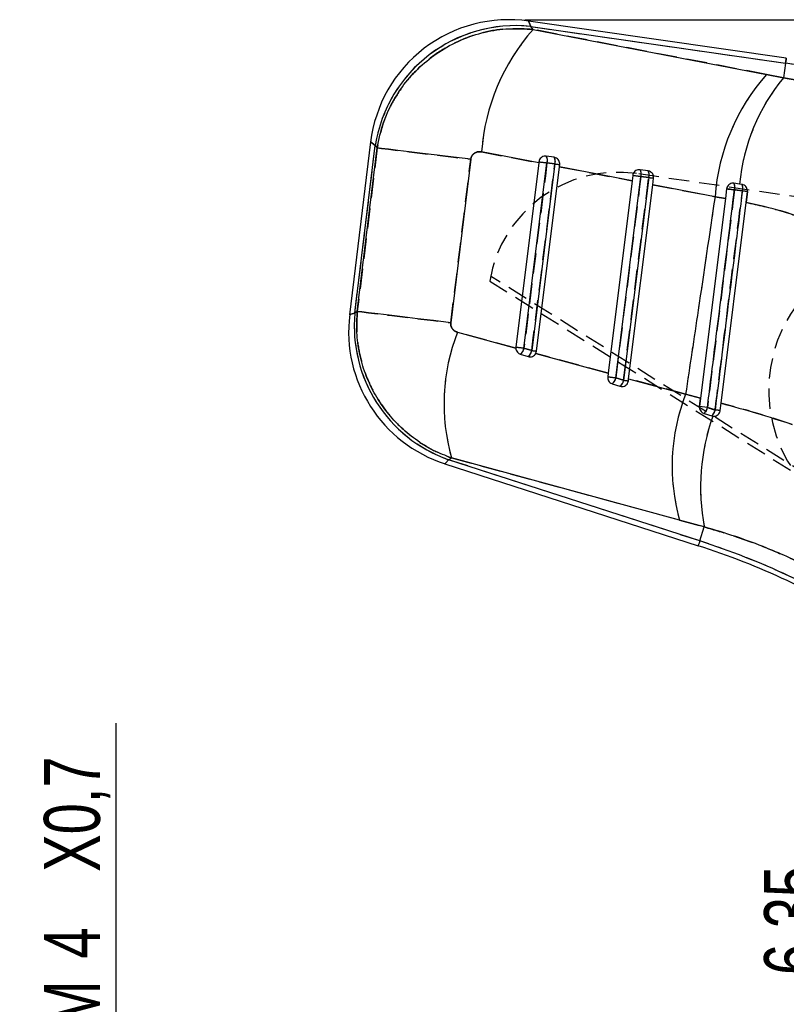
# Model space of a CAD drawing. Extents: x 17 to 198, y 4 to 144.
# Tile 17 of 25: x 27 to 51, y 113 to 144. Entities that reach past the tile are written whole.
import ezdxf

# ---------------------------------------------------------------- set-up
doc = ezdxf.new("R2010")
doc.units = 0
doc.header["$LTSCALE"] = 0.5
doc.linetypes.add('HIDDEN', pattern=[1.905, 1.27, -0.635])
doc.layers.get('0').update_dxf_attribs({"linetype": 'CONTINUOUS'})
doc.styles.add('SLDTEXTSTYLE0', font='TXT', dxfattribs={"width": 0.75})
doc.dimstyles.new('SLDDIMSTYLE3', dxfattribs={"dimtxt": 1.75, "dimasz": 1.651, "dimexe": 0, "dimexo": 0.0625, "dimgap": 0.4375, "dimtad": 1, "dimdec": 1, "dimrnd": 1e-09, "dimzin": 12, "dimtxsty": 'SLDTEXTSTYLE0', "dimsah": 1, "dimcen": 0.09, "dimazin": 3, "dimtfac": 1, "dimtdec": 1, "dimtofl": 0, "dimtmove": 0, "dimatfit": 3, "dimtolj": 1, "dimtzin": 12})
doc.dimstyles.new('SLDDIMSTYLE4', dxfattribs={"dimtxt": 1.75, "dimasz": 1.651, "dimexe": 0, "dimexo": 0.0625, "dimgap": 0.4375, "dimtad": 1, "dimdec": 3, "dimrnd": 1e-09, "dimzin": 12, "dimtxsty": 'SLDTEXTSTYLE0', "dimsah": 1, "dimcen": 0.09, "dimazin": 3, "dimtfac": 1, "dimtdec": 3, "dimtmove": 0, "dimatfit": 3, "dimtolj": 1, "dimtzin": 12})

# ---------------------------------------------------------------- blocks, each defined once
blk = doc.blocks.new('_D_6')
at = {"color": 218, "linetype": 'CONTINUOUS'}
for p, q in [((42.526, 143.992), (110.188, 143.992)), ((109.688, 92.715), (109.688, 143.992)), ((101.342, 92.715), (110.188, 92.715))]:
    blk.add_line(p, q, dxfattribs=at)
for points in [[(109.688, 143.992), (109.434, 142.341), (109.942, 142.341)], [(109.688, 92.715), (109.942, 94.366), (109.434, 94.366)]]:
    blk.add_solid(points, dxfattribs=at)
at = {"color": 218, "linetype": 'CONTINUOUS', "insert": (107.432, 119.944, 0.118), "char_height": 1.75, "attachment_point": 1, "rotation": 90, "style": 'SLDTEXTSTYLE0'}
blk.add_mtext('51,3', dxfattribs=at)
blk = doc.blocks.new('_D_9')
at = {"color": 179, "linetype": 'CONTINUOUS'}
for p, q in [((52.298, 109.59), (52.298, 120.049)), ((52.298, 103.24), (52.298, 109.59)), ((52.298, 103.24), (52.298, 100.065))]:
    blk.add_line(p, q, dxfattribs=at)
for points in [[(52.298, 109.59), (52.552, 111.241), (52.044, 111.241)], [(52.298, 103.24), (52.044, 101.589), (52.552, 101.589)]]:
    blk.add_solid(points, dxfattribs=at)
at = {"color": 179, "linetype": 'CONTINUOUS', "char_height": 1.75, "attachment_point": 1, "rotation": 90, "style": 'SLDTEXTSTYLE0'}
for s, insert in [('6,35', (50.015, 114.101, 0.118)), ('%%c', (50.042, 111.462, 0.118))]:
    blk.add_mtext(s, dxfattribs=dict(at, insert=insert))
blk = doc.blocks.new('_D_10')
at = {"color": 179, "linetype": 'CONTINUOUS'}
for p, q in [((29.745, 108.415), (29.745, 121.985)), ((29.745, 104.415), (29.745, 108.415)), ((29.745, 104.415), (29.745, 101.24))]:
    blk.add_line(p, q, dxfattribs=at)
for points in [[(29.745, 108.415), (29.999, 110.066), (29.491, 110.066)], [(29.745, 104.415), (29.491, 102.764), (29.999, 102.764)]]:
    blk.add_solid(points, dxfattribs=at)
at = {"color": 179, "linetype": 'CONTINUOUS', "char_height": 1.75, "attachment_point": 1, "rotation": 90, "style": 'SLDTEXTSTYLE0'}
for s, insert in [('X0,7', (27.489, 117.331, 0.118)), ('4', (27.489, 114.616, 0.118)), ('M', (27.489, 112.472, 0.118))]:
    blk.add_mtext(s, dxfattribs=dict(at, insert=insert))

msp = doc.modelspace()

# ---------------------------------------------------------------- linework, layer by layer
at = {"color": 7, "linetype": 'CONTINUOUS'}
for p, q in [((50.7089, 142.7846), (42.6462, 143.9471)), ((42.7151, 143.7794), (50.6866, 142.6301)), ((42.7878, 143.6846), (42.7151, 143.7794)), ((42.7878, 143.6846), (50.0907, 142.2781)), ((50.6866, 142.6301), (50.6214, 142.1777)), ((50.0907, 142.2781), (50.6214, 142.1777)), ((37.7084, 140.1672), (37.0513, 134.7593)), ((37.2153, 134.8142), (37.8523, 140.057)), ((37.2915, 134.8629), (37.9124, 139.9784)), ((37.8523, 140.057), (37.9124, 139.9784)), ((40.8415, 139.6251), (40.217, 134.51)), ((42.9665, 139.5128), (41.1772, 139.8564)), ((43.4484, 139.6852), (43.201, 139.7209)), ((42.9665, 139.5128), (42.2507, 133.7497)), ((42.8957, 133.6213), (43.6121, 139.3888)), ((42.9705, 139.545), (42.9665, 139.5128)), ((43.224, 139.5135), (43.4715, 139.4778)), ((43.6121, 139.3888), (43.6209, 139.4593)), ((45.8849, 138.9519), (43.6121, 139.3888)), ((46.3839, 139.262), (46.1364, 139.2977)), ((45.8849, 138.9519), (45.137, 132.9311)), ((45.906, 139.1218), (45.8849, 138.9519)), ((46.1595, 139.0902), (46.4069, 139.0545)), ((46.5305, 138.8278), (46.5563, 139.036)), ((45.7764, 132.757), (46.5305, 138.8278)), ((48.4793, 138.4529), (46.5305, 138.8278)), ((48.8414, 138.6985), (48.8036, 138.3937)), ((49.2458, 138.8493), (49.0718, 138.8744)), ((49.0892, 138.6677), (49.3343, 138.6324)), ((49.3193, 138.8388), (49.2458, 138.8493)), ((48.8036, 138.3937), (48.0285, 132.1543)), ((48.8036, 138.3937), (48.4793, 138.4529)), ((49.4497, 138.2744), (49.4918, 138.6128)), ((48.6692, 131.9911), (49.4497, 138.2744)), ((37.2915, 134.8629), (37.2153, 134.8142)), ((40.4244, 134.2131), (42.2492, 133.717)), ((42.2507, 133.7497), (42.2492, 133.717)), ((42.7464, 133.6397), (42.5042, 133.7181)), ((42.3896, 133.5315), (42.6318, 133.4531)), ((42.8717, 133.5476), (45.137, 132.9311)), ((45.137, 132.9311), (45.1232, 132.8203)), ((45.6189, 132.7103), (45.3768, 132.7887)), ((45.2622, 132.6021), (45.5043, 132.5238)), ((45.7683, 132.6919), (45.7764, 132.757)), ((45.7764, 132.757), (47.5592, 132.2715)), ((47.5592, 132.2715), (48.0285, 132.1543)), ((48.0285, 132.1543), (47.9958, 131.8909)), ((48.2421, 131.8604), (47.9958, 131.8909)), ((48.4818, 131.7824), (48.2421, 131.8604)), ((48.6408, 131.7626), (48.6692, 131.9911)), ((48.1348, 131.6728), (48.3769, 131.5944)), ((48.3769, 131.5944), (48.4112, 131.5865)), ((40.0298, 130.0969), (47.9521, 127.5338)), ((40.1485, 130.2226), (40.2373, 130.2793)), ((48.0001, 127.6824), (40.1485, 130.2226)), ((47.3705, 128.3351), (40.2373, 130.2793)), ((48.142, 128.1208), (47.3705, 128.3351)), ((48.0001, 127.6824), (48.142, 128.1208))]:
    msp.add_line(p, q, dxfattribs=at)
at = {"color": 7, "linetype": 'HIDDEN'}
for p, q in [((42.7151, 143.7794), (50.6866, 142.6301)), ((42.7878, 143.6846), (42.7151, 143.7794)), ((50.0907, 142.2781), (42.7878, 143.6846)), ((50.6866, 142.6301), (50.6214, 142.1777)), ((50.6214, 142.1777), (50.0907, 142.2781)), ((37.2153, 134.8142), (37.8523, 140.057)), ((37.9124, 139.9784), (37.2915, 134.8629)), ((37.8523, 140.057), (37.9124, 139.9784)), ((40.217, 134.51), (40.8415, 139.6251)), ((41.1772, 139.8564), (42.9665, 139.5128)), ((43.4715, 139.4778), (43.224, 139.5135)), ((43.6121, 139.3888), (45.8849, 138.9519)), ((53.3225, 138.1125), (46.0256, 139.1757)), ((46.4069, 139.0545), (46.1595, 139.0902)), ((46.5305, 138.8278), (48.4793, 138.4529)), ((48.4793, 138.4529), (48.8036, 138.3937)), ((49.4918, 138.6128), (49.4499, 138.2758)), ((71.5966, 117.0199), (41.4616, 135.9673)), ((41.4335, 135.8141), (71.5143, 116.8879)), ((37.2915, 134.8629), (37.2153, 134.8142)), ((42.2492, 133.717), (40.4244, 134.2131)), ((42.5042, 133.7181), (42.7464, 133.6397)), ((45.137, 132.9311), (42.8717, 133.5476)), ((45.3768, 132.7887), (45.6189, 132.7103)), ((47.5592, 132.2715), (45.7764, 132.757)), ((48.0285, 132.1543), (47.5592, 132.2715)), ((47.9958, 131.8909), (48.0284, 132.1532)), ((48.2421, 131.8604), (47.9958, 131.8909)), ((40.1485, 130.2226), (40.2373, 130.2793)), ((48.0001, 127.6824), (40.1485, 130.2226)), ((40.2373, 130.2793), (47.3705, 128.3351)), ((47.3705, 128.3351), (48.142, 128.1208)), ((48.0001, 127.6824), (48.142, 128.1208))]:
    msp.add_line(p, q, dxfattribs=at)
at = {"color": 8, "linetype": 'CONTINUOUS', "flags": 128}
for points in [[(42.7151, 143.7794), (42.6635, 143.9051), (42.6462, 143.9471), (42.6462, 143.9471)], [(50.7089, 142.7846), (50.7075, 142.775), (50.7033, 142.7459), (50.6964, 142.6976), (50.6866, 142.6301)], [(37.7084, 140.1672), (37.7444, 140.1396), (37.8523, 140.057)], [(37.2153, 134.8142), (37.0924, 134.7731), (37.0513, 134.7593), (37.0513, 134.7593)], [(40.0298, 130.0969), (40.0596, 130.1284), (40.1485, 130.2226)], [(48.0001, 127.6824), (47.9791, 127.6175), (47.9641, 127.5711), (47.9551, 127.5431), (47.9521, 127.5338)]]:
    msp.add_lwpolyline(points, dxfattribs=at)
at = {"color": 7, "linetype": 'HIDDEN', "flags": 128}
for points in [[(42.6462, 143.9471), (42.6635, 143.9051), (42.7151, 143.7794)], [(50.6866, 142.6301), (50.6964, 142.6976), (50.7033, 142.7459), (50.7075, 142.775), (50.7089, 142.7846)], [(37.8523, 140.057), (37.7444, 140.1396), (37.7084, 140.1672), (37.7084, 140.1672)], [(37.9124, 139.9784), (38.0513, 139.9619), (38.2672, 139.9361), (38.5558, 139.9014), (38.9112, 139.8586), (39.3263, 139.8085), (39.7928, 139.7521), (40.3013, 139.6905), (40.8415, 139.6251)], [(43.224, 139.5135), (43.174, 139.1106), (42.9738, 137.4989), (42.5042, 133.7181)], [(42.7464, 133.6397), (42.7964, 134.0427), (42.9966, 135.6543), (43.4715, 139.4778)], [(46.1595, 139.0902), (46.1094, 138.6873), (45.9092, 137.0757), (45.3768, 132.7887)], [(45.6189, 132.7103), (45.669, 133.1132), (45.8692, 134.7249), (46.4069, 139.0545)], [(49.0892, 138.6677), (49.0391, 138.2649), (48.8386, 136.6533), (48.2421, 131.8604)], [(49.0892, 138.6677), (49.0443, 138.6733), (48.9992, 138.6789), (48.9564, 138.6842), (48.9179, 138.689), (48.8857, 138.693), (48.8615, 138.696), (48.8465, 138.6979), (48.8414, 138.6985)], [(37.0513, 134.7593), (37.0924, 134.7731), (37.2153, 134.8142)], [(37.2915, 134.8629), (37.4303, 134.8464), (37.6459, 134.8206), (37.9341, 134.786), (38.289, 134.7432), (38.7036, 134.6932), (39.1695, 134.6369), (39.6774, 134.5754), (40.217, 134.51)], [(42.2507, 133.7497), (42.2493, 133.7147), (42.2527, 133.6865)], [(42.8605, 133.5298), (42.8659, 133.5378), (42.883, 133.5716)], [(48.3769, 131.5944), (48.4206, 131.5855), (48.4382, 131.5846)], [(40.1485, 130.2226), (40.0596, 130.1284), (40.0298, 130.0969), (40.0298, 130.0969)]]:
    msp.add_lwpolyline(points, dxfattribs=at)
at = {"color": 7, "linetype": 'CONTINUOUS', "flags": 128}
for points in [[(40.8415, 139.6251), (40.3013, 139.6905), (39.7928, 139.7521), (39.3263, 139.8085), (38.9112, 139.8586), (38.5558, 139.9014), (38.2672, 139.9361), (38.0513, 139.9619), (37.9124, 139.9784)], [(42.5042, 133.7181), (42.5543, 134.121), (42.7544, 135.7326), (43.224, 139.5135)], [(43.4715, 139.4778), (43.4214, 139.0749), (43.2213, 137.4633), (42.7464, 133.6397)], [(45.3768, 132.7887), (45.4268, 133.1916), (45.627, 134.8032), (46.1595, 139.0902)], [(46.4069, 139.0545), (46.3569, 138.6516), (46.1567, 137.04), (45.6189, 132.7103)], [(48.8414, 138.6985), (48.8465, 138.6979), (48.8615, 138.696), (48.8857, 138.693), (48.9179, 138.689), (48.9564, 138.6842), (48.9992, 138.6789), (49.0443, 138.6733), (49.0892, 138.6677)], [(40.217, 134.51), (39.6774, 134.5754), (39.1695, 134.6369), (38.7036, 134.6932), (38.289, 134.7432), (37.9341, 134.786), (37.6459, 134.8206), (37.4303, 134.8464), (37.2915, 134.8629)]]:
    msp.add_lwpolyline(points, dxfattribs=at)
at = {"color": 7, "linetype": 'CONTINUOUS'}
for centre, radius, start, end in [((42.0256, 139.6427), 4.349, 81.67403, 173.17668), ((42.2392, 139.3636), 4.4414, 83.84892, 171.01869), ((47.6442, 139.3886), 6.4839, 138.50392, 175.86288), ((48.9111, 130.3156), 12.4418, 56.07214, 81.79545), ((54.9362, 137.985), 6.4738, 138.4594, 175.85567), ((55.3985, 138.2549), 6.1813, 140.60844, 174.48174), ((42.9984, 139.5934), 0.2393, 340.48693, 32.193), ((43.2459, 139.5577), 0.2393, 340.48881, 32.19067), ((71.4393, 367.2562), 229.4839, 262.873777, 262.93755), ((56.1715, 241.4707), 102.7806, 262.902114, 262.986052), ((45.9339, 139.1701), 0.2393, 340.48103, 32.20161), ((46.1813, 139.1345), 0.2393, 340.48228, 32.20014), ((60.9999, 259.1591), 120.9826, 262.833048, 262.954023), ((53.3693, 194.8446), 56.2229, 262.88654, 263.03997), ((48.8444, 138.7512), 0.2587, 341.18088, 28.44673), ((49.0791, 138.7176), 0.269, 341.53024, 26.76317), ((32.5684, 3.3632), 136.3042, 82.867804, 82.934531), ((41.3685, 134.2347), 4.349, 172.96737, 252.1598), ((41.6279, 134.4004), 4.4319, 174.64278, 250.50151), ((46.1925, 131.9674), 6.1898, 158.7273, 195.82605), ((70.2717, 357.8676), 225.8628, 262.873391, 262.938217), ((42.2502, 133.7456), 0.2555, 303.06436, 353.81251), ((42.4924, 133.6673), 0.2555, 303.06611, 353.81089), ((55.5858, 236.7489), 103.9055, 262.901952, 262.984915), ((60.0039, 251.1531), 119.2648, 262.832512, 262.955271), ((45.1228, 132.8163), 0.2555, 303.06696, 353.80725), ((45.3649, 132.7379), 0.2555, 303.06743, 353.80743), ((52.6232, 188.8439), 56.5688, 262.88745, 263.03986), ((53.3348, 130.0218), 6.1983, 158.71789, 195.79095), ((47.9616, 131.8963), 0.2827, 307.76041, 352.7061), ((54.7106, 129.3538), 6.6833, 160.48393, 190.63143), ((48.1899, 131.822), 0.2945, 309.41423, 352.28509), ((40.7079, 68.9091), 63.3521, 82.806531, 82.951528), ((40.4206, 104.2546), 24.6235, 58.07214, 72.07214), ((40.4206, 104.2546), 24.4673, 58.07214, 72.07214)]:
    msp.add_arc(centre, radius, start, end, dxfattribs=at)
at = {"color": 7, "linetype": 'HIDDEN'}
for centre, radius, start, end in [((42.2392, 139.3636), 4.4414, 83.84892, 171.01869), ((47.6442, 139.3886), 6.4839, 138.50392, 175.86288), ((48.9111, 130.3156), 12.4418, 56.07214, 81.79545), ((54.9362, 137.985), 6.4738, 138.4594, 175.85567), ((55.3985, 138.2549), 6.1813, 140.60844, 174.48174), ((42.9984, 139.5934), 0.2393, 340.48693, 32.193), ((43.2459, 139.5577), 0.2393, 340.48881, 32.19067), ((71.4393, 367.2562), 229.4839, 262.873777, 262.93755), ((56.1715, 241.4707), 102.7806, 262.902114, 262.986052), ((45.9339, 139.1701), 0.2393, 340.48103, 32.20161), ((46.1813, 139.1345), 0.2393, 340.48228, 32.20014), ((45.4403, 135.158), 4.0601, 81.71069, 170.70065), ((60.9999, 259.1591), 120.9826, 262.833048, 262.954023), ((53.3693, 194.8446), 56.2229, 262.88654, 263.03997), ((48.8444, 138.7512), 0.2587, 341.18088, 28.44673), ((49.0791, 138.7176), 0.269, 341.53024, 26.76317), ((32.5684, 3.3632), 136.3042, 82.867804, 82.934531), ((54.6594, 132.4033), 4.5, 58.07214, 238.07214), ((41.6279, 134.4004), 4.4319, 174.64278, 250.50151), ((46.1925, 131.9674), 6.1898, 158.7273, 195.82605), ((70.2717, 357.8676), 225.8628, 262.873391, 262.938217), ((42.2502, 133.7456), 0.2555, 303.06436, 353.81251), ((42.4924, 133.6673), 0.2555, 303.06611, 353.81089), ((55.5858, 236.7489), 103.9055, 262.901952, 262.984915), ((60.0039, 251.1531), 119.2648, 262.832512, 262.955271), ((45.1228, 132.8163), 0.2555, 303.06696, 353.80725), ((45.3649, 132.7379), 0.2555, 303.06743, 353.80743), ((52.6232, 188.8439), 56.5688, 262.88745, 263.03986), ((53.3348, 130.0218), 6.1983, 158.71789, 195.79095), ((47.9616, 131.8963), 0.2827, 307.76041, 352.7061), ((54.7106, 129.3538), 6.6833, 160.48393, 190.63143), ((48.1899, 131.822), 0.2945, 309.41423, 352.28509), ((40.7079, 68.9091), 63.3521, 82.806531, 82.951528), ((40.4206, 104.2546), 24.6235, 58.07214, 72.07214)]:
    msp.add_arc(centre, radius, start, end, dxfattribs=at)
at = {"color": 7, "linetype": 'CONTINUOUS'}
for points, knots in [([(37.9124, 139.9784), (37.9676, 140.2456), (38.0684, 140.7332), (38.3706, 141.3965), (38.7485, 141.9883), (39.2368, 142.5278), (39.8363, 143.0038), (40.5246, 143.375), (41.2695, 143.6195), (42.0344, 143.7347), (42.5366, 143.7013), (42.7878, 143.6846)], [0, 0, 0, 0, 0.1216795, 0.2219856, 0.322291, 0.4323237, 0.5423567, 0.6591922, 0.7760279, 0.8880137, 1, 1, 1, 1]), ([(50.6214, 142.1777), (50.9355, 142.1166), (51.5638, 141.9944), (52.4984, 141.7189), (53.4194, 141.3717), (54.4603, 140.8901), (55.1508, 140.4566), (55.5599, 140.1997)], [0, 0, 0, 0, 0.18028872, 0.36057421, 0.54572362, 0.73087178, 1, 1, 1, 1]), ([(41.1772, 139.8564), (41.1418, 139.8597), (41.0708, 139.8665), (40.97, 139.8301), (40.8941, 139.7645), (40.8535, 139.6912), (40.8448, 139.6433), (40.8415, 139.6251)], [0, 0, 0, 0, 0.23547032, 0.47186171, 0.68707149, 0.88101463, 1, 1, 1, 1]), ([(43.201, 139.7209), (43.1776, 139.7219), (43.131, 139.724), (43.0644, 139.6967), (43.0115, 139.6505), (42.9803, 139.5964), (42.9733, 139.5595), (42.9705, 139.545)], [0, 0, 0, 0, 0.219813, 0.4398027, 0.6552863, 0.8650696, 1, 1, 1, 1]), ([(43.6209, 139.4593), (43.6215, 139.4815), (43.6228, 139.526), (43.5975, 139.5888), (43.5546, 139.6406), (43.502, 139.6736), (43.464, 139.6819), (43.4484, 139.6852)], [0, 0, 0, 0, 0.20665772, 0.41313498, 0.62481645, 0.84565957, 1, 1, 1, 1]), ([(46.1364, 139.2977), (46.1133, 139.2987), (46.0669, 139.3008), (46.0007, 139.274), (45.9479, 139.2282), (45.9161, 139.1742), (45.9089, 139.1369), (45.906, 139.1218)], [0, 0, 0, 0, 0.2184317, 0.4370675, 0.6505465, 0.8584804, 1, 1, 1, 1]), ([(46.5563, 139.036), (46.5569, 139.0585), (46.5582, 139.1033), (46.5325, 139.1664), (46.489, 139.2183), (46.4363, 139.2508), (46.3988, 139.2588), (46.3839, 139.262)], [0, 0, 0, 0, 0.2080399, 0.4158305, 0.6299312, 0.8532531, 1, 1, 1, 1]), ([(48.2421, 131.8604), (48.2588, 131.9947), (48.3424, 132.6662), (48.6248, 134.9353), (48.8904, 137.0701), (49.0892, 138.6677)], [0, 0, 0, 0, 0.0591851, 0.2959248, 1, 1, 1, 1]), ([(49.3343, 138.6324), (49.3175, 138.4981), (49.234, 137.8266), (48.9498, 135.5433), (48.6824, 133.3943), (48.4818, 131.7824)], [0, 0, 0, 0, 0.0588166, 0.2940818, 1, 1, 1, 1]), ([(49.0718, 138.8744), (49.0489, 138.8755), (49.003, 138.8776), (48.9373, 138.8513), (48.8846, 138.8065), (48.852, 138.7524), (48.8446, 138.7145), (48.8414, 138.6985)], [0, 0, 0, 0, 0.2157365, 0.431664, 0.6429351, 0.8498995, 1, 1, 1, 1]), ([(49.4918, 138.6128), (49.4924, 138.6356), (49.4935, 138.681), (49.467, 138.7449), (49.4223, 138.7971), (49.3696, 138.8283), (49.333, 138.8359), (49.3193, 138.8388)], [0, 0, 0, 0, 0.21237648, 0.42453648, 0.64210611, 0.86593046, 1, 1, 1, 1]), ([(48.4793, 138.4529), (48.3041, 137.2703), (47.9989, 135.2096), (47.6906, 133.1494), (47.5592, 132.2715)], [0, 0, 0, 0, 0.57389875, 1, 1, 1, 1]), ([(51.6802, 137.6212), (51.315, 137.7543), (50.5807, 138.0218), (49.8281, 138.1899), (49.4497, 138.2744)], [0, 0, 0, 0, 0.4972714, 1, 1, 1, 1]), ([(40.2373, 130.2793), (40.0488, 130.3531), (39.6541, 130.5075), (39.1024, 130.8507), (38.594, 131.2748), (38.1598, 131.768), (37.802, 132.3162), (37.5283, 132.9155), (37.3465, 133.5511), (37.2566, 134.2068), (37.2799, 134.6442), (37.2915, 134.8629)], [0, 0, 0, 0, 0.1036224, 0.2169773, 0.3303322, 0.4405381, 0.5507444, 0.6630288, 0.7753137, 0.8876568, 1, 1, 1, 1]), ([(40.217, 134.51), (40.2162, 134.4805), (40.2145, 134.4215), (40.2484, 134.3385), (40.3057, 134.2704), (40.3688, 134.2307), (40.4109, 134.2174), (40.4244, 134.2131)], [0, 0, 0, 0, 0.2190861, 0.4381687, 0.657674, 0.8906767, 1, 1, 1, 1]), ([(42.2492, 133.717), (42.2523, 133.6945), (42.2584, 133.6496), (42.2946, 133.5913), (42.3405, 133.5511), (42.3753, 133.5372), (42.3896, 133.5315)], [0, 0, 0, 0, 0.2690961, 0.5380541, 0.8106971, 1, 1, 1, 1]), ([(42.6318, 133.4531), (42.655, 133.4482), (42.7015, 133.4382), (42.7719, 133.4547), (42.8327, 133.4911), (42.8591, 133.5294), (42.8717, 133.5476)], [0, 0, 0, 0, 0.2561424, 0.5122795, 0.7675338, 1, 1, 1, 1]), ([(42.8717, 133.5476), (42.8722, 133.5486), (42.8846, 133.5712), (42.8903, 133.5968), (42.8957, 133.6213)], [0, 0, 0, 0, 0.0441869, 1, 1, 1, 1]), ([(45.1232, 132.8203), (45.1226, 132.7979), (45.1214, 132.7531), (45.1472, 132.6898), (45.1904, 132.6382), (45.2328, 132.6123), (45.2579, 132.6036), (45.2622, 132.6021)], [0, 0, 0, 0, 0.2357529, 0.4714853, 0.7083391, 0.9502409, 1, 1, 1, 1]), ([(45.5043, 132.5238), (45.5276, 132.5188), (45.5742, 132.5089), (45.645, 132.5253), (45.7055, 132.5632), (45.7517, 132.6208), (45.7627, 132.6681), (45.7683, 132.6919)], [0, 0, 0, 0, 0.2011989, 0.4023273, 0.6042949, 0.8008681, 1, 1, 1, 1]), ([(47.9958, 131.8909), (47.9952, 131.8685), (47.9939, 131.8237), (48.0198, 131.7602), (48.0632, 131.7087), (48.1056, 131.6829), (48.1305, 131.6742), (48.1348, 131.6728)], [0, 0, 0, 0, 0.2372453, 0.4745251, 0.7114238, 0.9512609, 1, 1, 1, 1]), ([(48.6692, 131.9911), (49.0403, 131.8911), (49.784, 131.6907), (50.5257, 131.4492), (50.8974, 131.3282)], [0, 0, 0, 0, 0.498877, 1, 1, 1, 1]), ([(48.4112, 131.5865), (48.4348, 131.5856), (48.482, 131.5838), (48.5485, 131.6118), (48.6016, 131.6589), (48.6317, 131.7132), (48.6384, 131.7494), (48.6408, 131.7626)], [0, 0, 0, 0, 0.2205392, 0.4410366, 0.6618806, 0.8777244, 1, 1, 1, 1]), ([(52.8203, 126.0979), (52.387, 126.3469), (51.512, 126.8498), (50.2602, 127.4071), (49.1288, 127.8309), (48.4721, 128.0238), (48.142, 128.1208)], [0, 0, 0, 0, 0.2931854, 0.5919538, 0.7949194, 1, 1, 1, 1])]:
    msp.add_open_spline(points, degree=3, knots=knots, dxfattribs=at)
at = {"color": 7, "linetype": 'HIDDEN'}
for points, knots in [([(42.7878, 143.6846), (42.5366, 143.7013), (42.0344, 143.7347), (41.2695, 143.6195), (40.5246, 143.375), (39.8363, 143.0038), (39.2368, 142.5278), (38.7485, 141.9883), (38.3706, 141.3965), (38.0684, 140.7332), (37.9676, 140.2456), (37.9124, 139.9784)], [0, 0, 0, 0, 0.1119863, 0.2239721, 0.3408078, 0.4576433, 0.5676763, 0.677709, 0.7780144, 0.8783205, 1, 1, 1, 1]), ([(55.5599, 140.1997), (55.1508, 140.4566), (54.4678, 140.8855), (53.4434, 141.3609), (52.5315, 141.7078), (51.5892, 141.9888), (50.944, 142.1147), (50.6214, 142.1777)], [0, 0, 0, 0, 0.2691282, 0.4494023, 0.6296767, 0.8148368, 1, 1, 1, 1]), ([(40.8415, 139.6251), (40.8448, 139.6433), (40.8535, 139.6912), (40.8941, 139.7645), (40.97, 139.8301), (41.0708, 139.8665), (41.1418, 139.8597), (41.1772, 139.8564)], [0, 0, 0, 0, 0.11898541, 0.31292846, 0.52813825, 0.76452967, 1, 1, 1, 1]), ([(48.4818, 131.7824), (48.4985, 131.9167), (48.582, 132.5882), (48.8662, 134.8715), (49.1337, 137.0206), (49.3343, 138.6324)], [0, 0, 0, 0, 0.05881643, 0.29408183, 1, 1, 1, 1]), ([(49.3343, 138.6324), (49.2769, 138.6407), (49.1952, 138.6525), (49.1136, 138.6642), (49.0892, 138.6677)], [0, 0, 0, 0, 0.7010158, 1, 1, 1, 1]), ([(48.4793, 138.4529), (48.3041, 137.2703), (47.9989, 135.2096), (47.6906, 133.1494), (47.5592, 132.2715)], [0, 0, 0, 0, 0.57389875, 1, 1, 1, 1]), ([(49.4497, 138.2744), (49.824, 138.1909), (50.5766, 138.023), (51.311, 137.7556), (51.6802, 137.6212)], [0, 0, 0, 0, 0.49732096, 1, 1, 1, 1]), ([(37.2915, 134.8629), (37.2799, 134.6442), (37.2566, 134.2068), (37.3465, 133.5511), (37.5283, 132.9155), (37.802, 132.3162), (38.1598, 131.768), (38.594, 131.2748), (39.1024, 130.8507), (39.6541, 130.5075), (40.0488, 130.3531), (40.2373, 130.2793)], [0, 0, 0, 0, 0.1123432, 0.2246863, 0.3369712, 0.4492556, 0.5594619, 0.6696678, 0.7830227, 0.8963776, 1, 1, 1, 1]), ([(40.4244, 134.2131), (40.4109, 134.2174), (40.3688, 134.2307), (40.3057, 134.2704), (40.2484, 134.3385), (40.2145, 134.4215), (40.2162, 134.4805), (40.217, 134.51)], [0, 0, 0, 0, 0.1093233, 0.342326, 0.5618314, 0.7809138, 1, 1, 1, 1]), ([(48.2421, 131.8604), (48.2798, 131.8481), (48.3596, 131.8222), (48.4396, 131.7962), (48.4818, 131.7824)], [0, 0, 0, 0, 0.472391, 1, 1, 1, 1]), ([(50.8974, 131.3282), (50.5637, 131.4372), (49.8222, 131.6793), (49.0783, 131.8805), (48.6692, 131.9911)], [0, 0, 0, 0, 0.45002648, 1, 1, 1, 1]), ([(48.142, 128.1208), (48.456, 128.0288), (49.0878, 127.8436), (50.0338, 127.4938), (50.9798, 127.0875), (51.9161, 126.6252), (52.5189, 126.2736), (52.8203, 126.0979)], [0, 0, 0, 0, 0.1951401, 0.3925433, 0.5899597, 0.7949652, 1, 1, 1, 1])]:
    msp.add_open_spline(points, degree=3, knots=knots, dxfattribs=at)

# ---------------------------------------------------------------- dimensions: what is measured, and where the dimension line sits
at = {"color": 218, "linetype": 'CONTINUOUS'}
dim = msp.add_linear_dim(base=(109.6876, 143.9917), p1=(100.8422, 92.7152), p2=(42.0256, 143.9917), angle=90, dimstyle='SLDDIMSTYLE3', dxfattribs=at)
dim.commit()
dim.dimension.update_dxf_attribs({"geometry": '_D_6', "text_midpoint": (109.6876, 122.9173), "dimtype": 160})
at = {"color": 179, "linetype": 'CONTINUOUS'}
for base, p1, p2, text, picture, middle in [((29.745, 108.4152), (26.7317, 104.4152), (26.7317, 108.4152), 'M<>X0,7', '_D_10', (29.745, 117.2285)), ((52.2977, 109.5902), (35.2317, 103.2402), (35.2317, 109.5902), '%%c<>', '_D_9', (52.2977, 115.7556))]:
    dim = msp.add_linear_dim(base=base, p1=p1, p2=p2, angle=90, text=text, dimstyle='SLDDIMSTYLE4', dxfattribs=at)
    dim.commit()
    dim.dimension.update_dxf_attribs({"geometry": picture, "text_midpoint": middle, "dimtype": 160})

doc.saveas('drawing.dxf')
